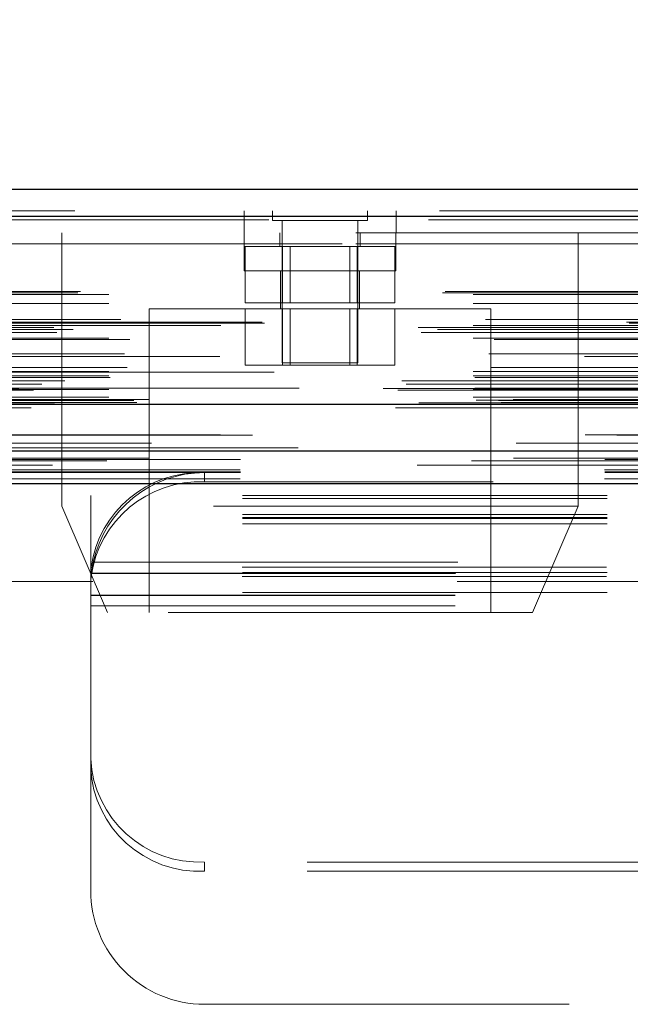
# Model space of a CAD drawing. Header units: inches. Extents: x 0.2 to 10.7, y 0.2 to 7.9.
# Tile 10 of 104: x 3.472 to 3.64, y 2.236 to 2.506. Entities that reach past the tile are written whole.
import ezdxf

# ---------------------------------------------------------------- set-up
doc = ezdxf.new("R2010")
doc.units = ezdxf.units.IN
doc.header["$MEASUREMENT"] = 0
doc.linetypes.add('HIDDEN', pattern=[0.07500000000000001, 0.05, -0.025])
doc.layers.add('DIMENSIONS', color=140, linetype='Continuous')
doc.styles.add('SLDTEXTSTYLE0', font='TXT', dxfattribs={"width": 0.7})
doc.dimstyles.new('SLDDIMSTYLE0', dxfattribs={"dimtxt": 0.0849609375, "dimasz": 0.13, "dimexe": 0, "dimexo": 0.0625, "dimgap": 0.021240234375, "dimtad": 0, "dimtih": 1, "dimtoh": 1, "dimlfac": 12, "dimrnd": 1e-09, "dimzin": 12, "dimdsep": 46, "dimtxsty": 'SLDTEXTSTYLE0', "dimsah": 1, "dimcen": 0.09, "dimadec": 0, "dimazin": 3, "dimtfac": 1, "dimtofl": 0, "dimtmove": 0, "dimatfit": 3, "dimfxl": 0, "dimfrac": 2, "dimtolj": 1, "dimtzin": 12, "dimarcsym": 0})

# ---------------------------------------------------------------- blocks, each defined once
blk = doc.blocks.new('_D_25')
at = {"layer": 'DIMENSIONS'}
for p, q in [((3.031714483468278, 2.428372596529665), (3.031714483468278, 2.883124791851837)), ((4.493214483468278, 2.428372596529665), (4.493214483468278, 2.883124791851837)), ((3.602387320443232, 2.837600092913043), (3.573857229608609, 2.837600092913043)), ((3.573857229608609, 2.837600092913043), (3.573857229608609, 2.702569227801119)), ((3.925535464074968, 2.837600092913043), (3.954065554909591, 2.837600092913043)), ((3.954065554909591, 2.837600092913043), (3.954065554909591, 2.702569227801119)), ((3.031714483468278, 2.758124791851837), (3.258975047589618, 2.758124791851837)), ((4.493214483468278, 2.758124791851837), (4.268947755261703, 2.758124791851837)), ((3.573857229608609, 2.702569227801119), (3.602387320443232, 2.702569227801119)), ((3.954065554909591, 2.702569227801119), (3.925535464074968, 2.702569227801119))]:
    blk.add_line(p, q, dxfattribs=at)
for points in [[(3.031714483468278, 2.758124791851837), (3.161714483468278, 2.738124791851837), (3.161714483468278, 2.778124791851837)], [(4.493214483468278, 2.758124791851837), (4.363214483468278, 2.778124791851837), (4.363214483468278, 2.738124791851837)]]:
    blk.add_solid(points, dxfattribs=at)
at = {"layer": 'DIMENSIONS', "char_height": 0.08333333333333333, "attachment_point": 1, "style": 'SLDTEXTSTYLE0'}
for s, insert in [('17.54', (3.602387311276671, 2.964042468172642)), ('445.5', (3.602387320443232, 2.809991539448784)), ('INSIDE OPENING', (3.278004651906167, 2.655940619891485))]:
    blk.add_mtext(s, dxfattribs=dict(at, insert=insert))

msp = doc.modelspace()

# ---------------------------------------------------------------- linework, layer by layer
at = {"color": 7, "linetype": 'Continuous', "lineweight": 25}
for p, q in [((2.987294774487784, 2.459133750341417), (4.537593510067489, 2.459133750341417)), ((2.984349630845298, 2.451696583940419), (4.540538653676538, 2.451696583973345)), ((2.975265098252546, 2.400175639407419), (4.549623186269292, 2.400175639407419)), ((3.032707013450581, 2.387372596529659), (4.492221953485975, 2.387372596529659)), ((3.032707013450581, 2.378372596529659), (4.492221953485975, 2.378372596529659))]:
    msp.add_line(p, q, dxfattribs=at)
at = {"color": 7, "linetype": 'HIDDEN', "lineweight": 18}
for p, q in [((2.987294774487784, 2.453133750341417), (4.537593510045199, 2.453133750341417)), ((3.533735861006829, 2.453133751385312), (3.533735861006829, 2.447133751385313)), ((3.541520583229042, 2.453133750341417), (3.541520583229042, 2.45052958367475)), ((3.567562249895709, 2.45052958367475), (3.567562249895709, 2.453133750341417)), ((3.575402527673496, 2.447133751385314), (3.575402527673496, 2.453133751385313)), ((4.54053865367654, 2.451696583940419), (2.9843496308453, 2.451696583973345)), ((2.984349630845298, 2.450654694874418), (4.540538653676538, 2.450654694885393)), ((4.54053865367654, 2.450654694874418), (2.9843496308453, 2.450654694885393)), ((3.541520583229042, 2.45052958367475), (3.567562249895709, 2.45052958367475)), ((3.544124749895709, 2.45052958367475), (3.544124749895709, 2.41146708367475)), ((3.564958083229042, 2.41146708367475), (3.564958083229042, 2.45052958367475)), ((4.464346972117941, 2.447133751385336), (3.06059697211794, 2.447133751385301)), ((3.483708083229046, 2.447133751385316), (3.483708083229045, 2.372133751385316)), ((3.533708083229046, 2.447133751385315), (3.533708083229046, 2.436717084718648)), ((3.543499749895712, 2.447133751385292), (3.543499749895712, 2.443383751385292)), ((3.565583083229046, 2.443383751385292), (3.565583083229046, 2.447133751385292)), ((3.575374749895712, 2.436717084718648), (3.575374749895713, 2.447133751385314)), ((3.625374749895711, 2.372133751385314), (3.625374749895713, 2.447133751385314)), ((3.06059697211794, 2.444133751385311), (4.464346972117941, 2.444133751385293)), ((3.06059697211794, 2.444133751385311), (4.464346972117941, 2.444133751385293)), ((4.464346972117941, 2.444133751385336), (3.06059697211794, 2.444133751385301)), ((4.464346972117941, 2.444133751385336), (3.06059697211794, 2.444133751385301)), ((3.533708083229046, 2.443383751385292), (3.575374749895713, 2.443383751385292)), ((3.534045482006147, 2.443383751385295), (3.534045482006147, 2.427967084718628)), ((3.544293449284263, 2.443383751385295), (3.544293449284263, 2.427967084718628)), ((3.546378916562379, 2.443383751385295), (3.546378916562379, 2.427967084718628)), ((3.562703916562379, 2.427967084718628), (3.562703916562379, 2.443383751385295)), ((3.564789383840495, 2.443383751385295), (3.564789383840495, 2.427967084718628)), ((3.575037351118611, 2.443383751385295), (3.575037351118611, 2.427967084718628)), ((3.533708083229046, 2.436717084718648), (3.554541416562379, 2.436717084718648)), ((3.543708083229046, 2.436717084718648), (3.543708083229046, 2.426300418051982)), ((3.554541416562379, 2.436717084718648), (3.575374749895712, 2.436717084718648)), ((3.565374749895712, 2.426300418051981), (3.565374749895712, 2.436717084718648)), ((2.988126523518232, 2.430646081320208), (4.536761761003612, 2.430646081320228)), ((2.988857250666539, 2.431078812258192), (4.536031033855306, 2.43107881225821)), ((2.996574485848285, 2.430245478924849), (4.52831379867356, 2.430245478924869)), ((2.996574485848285, 2.430245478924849), (4.52831379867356, 2.430245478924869)), ((3.534045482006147, 2.427967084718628), (3.544293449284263, 2.427967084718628)), ((3.544293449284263, 2.427967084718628), (3.564789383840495, 2.427967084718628)), ((3.564789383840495, 2.427967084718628), (3.575037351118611, 2.427967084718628)), ((2.996574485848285, 2.427712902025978), (4.52831379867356, 2.427712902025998)), ((3.601416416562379, 2.426300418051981), (3.507666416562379, 2.426300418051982)), ((3.507666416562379, 2.426300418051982), (3.507666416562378, 2.342967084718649)), ((3.534045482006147, 2.426300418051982), (3.534045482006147, 2.410883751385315)), ((3.544293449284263, 2.426300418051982), (3.544293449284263, 2.410883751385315)), ((3.546378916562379, 2.426300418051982), (3.546378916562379, 2.410883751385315)), ((3.562703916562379, 2.410883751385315), (3.562703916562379, 2.426300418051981)), ((3.564789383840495, 2.426300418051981), (3.564789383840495, 2.410883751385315)), ((3.575037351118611, 2.426300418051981), (3.575037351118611, 2.410883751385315)), ((3.601416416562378, 2.342967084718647), (3.601416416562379, 2.426300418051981)), ((4.538638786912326, 2.422625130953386), (2.986254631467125, 2.422625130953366)), ((2.999940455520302, 2.423404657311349), (4.524947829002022, 2.423404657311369)), ((2.981521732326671, 2.421213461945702), (4.543366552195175, 2.421213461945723)), ((2.982303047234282, 2.419754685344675), (4.54257796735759, 2.419754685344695)), ((4.53933119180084, 2.422381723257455), (2.985569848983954, 2.422381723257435)), ((2.986824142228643, 2.420629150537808), (4.538064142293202, 2.420629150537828)), ((2.996574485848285, 2.421678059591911), (4.528313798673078, 2.421678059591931)), ((4.527381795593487, 2.421685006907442), (2.997503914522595, 2.421685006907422)), ((2.996574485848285, 2.418233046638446), (4.52831379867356, 2.418233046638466)), ((3.002339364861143, 2.417915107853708), (4.522540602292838, 2.417915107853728)), ((4.527074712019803, 2.413233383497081), (2.997813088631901, 2.413233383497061)), ((3.000869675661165, 2.413908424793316), (4.52401860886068, 2.413908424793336)), ((3.000869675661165, 2.413908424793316), (4.52401860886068, 2.413908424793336)), ((4.541943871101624, 2.408939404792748), (2.98293503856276, 2.408939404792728)), ((2.996574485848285, 2.409062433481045), (4.52831379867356, 2.409062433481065)), ((3.001601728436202, 2.410172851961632), (4.523282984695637, 2.410172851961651)), ((3.534045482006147, 2.410883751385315), (3.544293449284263, 2.410883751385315)), ((3.544124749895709, 2.41146708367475), (3.564958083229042, 2.41146708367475)), ((3.544293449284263, 2.410883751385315), (3.564789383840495, 2.410883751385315)), ((3.564789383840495, 2.410883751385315), (3.575037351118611, 2.410883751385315)), ((2.976958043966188, 2.406538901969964), (4.547930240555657, 2.406538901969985)), ((2.984505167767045, 2.406569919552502), (4.540383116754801, 2.406569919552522)), ((2.996574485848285, 2.407889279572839), (4.52831379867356, 2.407889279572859)), ((2.996574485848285, 2.407889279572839), (4.52831379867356, 2.407889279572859)), ((2.996991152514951, 2.407472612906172), (4.527897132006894, 2.407472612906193)), ((2.97188938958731, 2.4044011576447), (4.552998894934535, 2.404401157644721)), ((2.97188938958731, 2.4044011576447), (4.552998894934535, 2.404401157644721)), ((2.975935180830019, 2.403975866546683), (4.548953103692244, 2.403975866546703)), ((4.548863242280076, 2.404485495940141), (2.976025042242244, 2.40448549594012)), ((2.978225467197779, 2.405589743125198), (4.546609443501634, 2.405589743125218)), ((2.996574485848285, 2.404139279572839), (4.528313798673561, 2.404139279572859)), ((2.996574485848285, 2.404139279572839), (4.528313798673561, 2.404139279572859)), ((2.996991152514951, 2.404555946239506), (4.527897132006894, 2.404555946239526)), ((2.996574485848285, 2.402065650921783), (4.528313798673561, 2.402065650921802)), ((2.996574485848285, 2.402065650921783), (4.528313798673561, 2.402065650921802)), ((2.997407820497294, 2.401222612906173), (4.527480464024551, 2.401222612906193)), ((2.997407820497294, 2.401222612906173), (4.527480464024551, 2.401222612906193)), ((3.003487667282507, 2.401152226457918), (4.521400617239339, 2.401152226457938)), ((3.003487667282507, 2.401152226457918), (4.521400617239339, 2.401152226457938)), ((4.507513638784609, 2.40146708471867), (3.017430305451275, 2.401467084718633)), ((2.975265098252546, 2.399133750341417), (4.549623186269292, 2.399133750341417)), ((2.980707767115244, 2.400100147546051), (4.544180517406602, 2.400100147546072)), ((2.980917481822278, 2.400073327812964), (4.543970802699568, 2.400073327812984)), ((2.981671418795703, 2.400551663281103), (4.543216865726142, 2.400551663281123)), ((2.981671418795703, 2.400551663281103), (4.543216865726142, 2.400551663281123)), ((3.004260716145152, 2.400605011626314), (4.520627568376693, 2.400605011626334)), ((3.004260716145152, 2.400605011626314), (4.520627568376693, 2.400605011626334)), ((3.008351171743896, 2.389413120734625), (4.51653711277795, 2.389413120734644)), ((3.007641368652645, 2.385286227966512), (4.517243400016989, 2.385286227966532)), ((3.032707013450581, 2.384990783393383), (4.492221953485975, 2.384990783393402)), ((2.996105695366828, 2.38456246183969), (4.52876842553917, 2.38456246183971)), ((3.032631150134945, 2.382176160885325), (4.492297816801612, 2.382176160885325)), ((3.032631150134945, 2.379640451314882), (4.492297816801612, 2.379640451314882)), ((3.032707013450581, 2.381372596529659), (4.492221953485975, 2.381372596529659)), ((3.522881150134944, 2.38137259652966), (3.522881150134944, 2.378836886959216)), ((3.032707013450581, 2.378372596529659), (4.492221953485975, 2.378372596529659)), ((3.032707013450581, 2.378372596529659), (4.492221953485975, 2.378372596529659)), ((3.032707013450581, 2.378372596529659), (4.492221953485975, 2.378372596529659)), ((3.032707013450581, 2.378372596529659), (4.492221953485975, 2.378372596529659)), ((3.032707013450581, 2.378372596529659), (4.492221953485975, 2.378372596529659)), ((4.002047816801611, 2.378836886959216), (3.522881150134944, 2.378836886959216)), ((3.491631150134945, 2.374226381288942), (3.491631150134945, 2.375069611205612)), ((4.033297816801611, 2.375069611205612), (3.491631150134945, 2.375069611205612)), ((4.033297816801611, 2.374226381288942), (3.491631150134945, 2.374226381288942)), ((3.491631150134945, 2.353940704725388), (3.491631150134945, 2.374226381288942)), ((3.625374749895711, 2.372133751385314), (3.483708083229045, 2.372133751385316)), ((3.483708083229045, 2.372133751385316), (3.496208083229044, 2.342967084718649)), ((3.612874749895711, 2.342967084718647), (3.625374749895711, 2.372133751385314)), ((4.033297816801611, 2.369873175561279), (3.491631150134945, 2.369873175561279)), ((4.033297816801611, 2.369069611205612), (3.491631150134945, 2.369069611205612)), ((4.033297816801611, 2.368788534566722), (3.491631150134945, 2.368788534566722)), ((4.033297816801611, 2.367337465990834), (3.491631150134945, 2.367337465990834)), ((4.033190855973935, 2.355391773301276), (3.491738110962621, 2.355391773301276)), ((3.491741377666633, 2.352642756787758), (3.492041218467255, 2.35515200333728)), ((3.492350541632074, 2.356789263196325), (4.032578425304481, 2.356789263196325)), ((3.492350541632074, 2.356789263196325), (4.032578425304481, 2.356789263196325)), ((4.033297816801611, 2.353940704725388), (3.491631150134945, 2.353940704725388)), ((3.491631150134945, 2.353673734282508), (3.491631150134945, 2.353940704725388)), ((3.491631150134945, 2.350674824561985), (3.491631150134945, 2.353673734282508)), ((3.491631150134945, 2.353659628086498), (4.033297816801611, 2.353659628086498)), ((4.033190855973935, 2.352856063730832), (3.491738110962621, 2.352856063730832)), ((3.491847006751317, 2.353789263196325), (4.033081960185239, 2.353789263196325)), ((4.492221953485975, 2.351539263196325), (3.032707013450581, 2.351539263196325)), ((3.491631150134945, 2.350674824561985), (3.491631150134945, 2.350122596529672)), ((3.491631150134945, 2.350122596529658), (3.491631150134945, 2.344789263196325)), ((4.033297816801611, 2.348502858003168), (3.491631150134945, 2.348502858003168)), ((3.491631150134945, 2.347789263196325), (4.033297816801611, 2.347789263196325)), ((3.491631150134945, 2.347659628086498), (4.033297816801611, 2.347659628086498)), ((3.491631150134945, 2.344789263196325), (3.491631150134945, 2.266789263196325)), ((3.491631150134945, 2.344789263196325), (4.033297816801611, 2.344789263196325)), ((3.491631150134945, 2.344789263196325), (4.033297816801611, 2.344789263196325)), ((3.612874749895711, 2.342967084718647), (3.496208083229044, 2.342967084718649)), ((3.522881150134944, 2.272024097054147), (3.522881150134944, 2.274559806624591)), ((3.651026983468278, 2.274559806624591), (3.522881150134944, 2.274559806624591)), ((3.651026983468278, 2.272024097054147), (3.522881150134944, 2.272024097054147)), ((3.522881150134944, 2.235539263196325), (3.651026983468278, 2.235539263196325))]:
    msp.add_line(p, q, dxfattribs=at)
at = {"color": 7, "linetype": 'HIDDEN', "lineweight": 18, "flags": 128}
for points in [[(4.536029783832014, 2.391681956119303), (3.775101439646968, 2.391682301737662), (2.98886176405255, 2.391681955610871)], [(4.527260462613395, 2.391700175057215), (3.775101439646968, 2.39170026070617), (2.997624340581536, 2.391700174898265)], [(4.548563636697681, 2.388141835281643), (3.729197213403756, 2.388141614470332), (2.976318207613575, 2.38814183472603)], [(4.54857088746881, 2.388141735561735), (3.82717415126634, 2.388138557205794), (2.97631931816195, 2.388141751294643)], [(3.00764637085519, 2.385286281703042), (3.74978759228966, 2.385287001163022), (4.517268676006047, 2.385286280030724)], [(2.981201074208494, 2.383445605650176), (3.749781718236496, 2.383444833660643), (4.543702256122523, 2.38344560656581)], [(3.032707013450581, 2.38155476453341), (3.749781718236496, 2.381554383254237), (4.492221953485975, 2.381554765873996)]]:
    msp.add_lwpolyline(points, dxfattribs=at)
at = {"color": 7, "linetype": 'HIDDEN', "lineweight": 18}
for centre, radius, start, end in [((3.521639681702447, 2.35120484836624), 0.03019328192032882, 87.64348374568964, 172.0290646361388), ((3.522881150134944, 2.350122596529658), 0.03125000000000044, 90, 167.6822340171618), ((3.521639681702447, 2.348669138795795), 0.03019328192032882, 87.64348374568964, 172.0290646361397), ((3.521485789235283, 2.304421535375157), 0.02989431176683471, 182.9521409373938, 272.6753367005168), ((3.521485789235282, 2.301885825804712), 0.02989431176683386, 182.952140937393, 272.6753367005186), ((3.522881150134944, 2.266789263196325), 0.03125, 180, 270.0000000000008)]:
    msp.add_arc(centre, radius, start, end, dxfattribs=at)
for points, knots in [([(3.491631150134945, 2.353673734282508), (3.491631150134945, 2.353699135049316), (3.49163197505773, 2.353757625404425), (3.491637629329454, 2.353938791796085), (3.491642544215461, 2.354062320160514), (3.491658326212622, 2.354361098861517), (3.491669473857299, 2.354540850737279), (3.49169855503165, 2.354937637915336), (3.491716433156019, 2.355154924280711), (3.491738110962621, 2.355391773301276)], [0, 0, 0, 0, 0.25, 0.25, 0.5, 0.5, 0.75, 0.75, 1, 1, 1, 1]), ([(3.492350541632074, 2.356789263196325), (3.492265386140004, 2.356399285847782), (3.492189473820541, 2.356014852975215), (3.492059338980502, 2.355291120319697), (3.492006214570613, 2.354957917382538), (3.491882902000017, 2.354121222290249), (3.491847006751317, 2.353789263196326), (3.491847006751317, 2.353789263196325)], [0, 0, 0, 0, 0.2500000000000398, 0.2500000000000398, 0.5000000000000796, 0.5000000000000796, 1, 1, 1, 1]), ([(3.491847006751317, 2.353789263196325), (3.491847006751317, 2.353789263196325), (3.49183693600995, 2.35370670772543), (3.491801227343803, 2.353382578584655), (3.491775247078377, 2.353136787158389), (3.491720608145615, 2.352506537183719), (3.491691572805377, 2.352117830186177), (3.491646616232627, 2.351206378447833), (3.491631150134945, 2.350693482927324), (3.491631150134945, 2.350122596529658)], [0, 0, 0, 0, 0.25, 0.25, 0.5, 0.5, 0.75, 0.75, 1, 1, 1, 1])]:
    msp.add_open_spline(points, degree=3, knots=knots, dxfattribs=at)

# ---------------------------------------------------------------- dimensions: what is measured, and where the dimension line sits
at = {"layer": 'DIMENSIONS'}
dim = msp.add_linear_dim(base=(4.493214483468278, 2.758124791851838), p1=(3.031714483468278, 2.378372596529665), p2=(4.493214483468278, 2.378372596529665), text='<>\\PINSIDE OPENING', dimstyle='SLDDIMSTYLE0', dxfattribs=at)
dim.commit()
dim.dimension.update_dxf_attribs({"geometry": '_D_25', "text_midpoint": (3.76396140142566, 2.758124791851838), "dimtype": 160})

doc.saveas('drawing.dxf')
